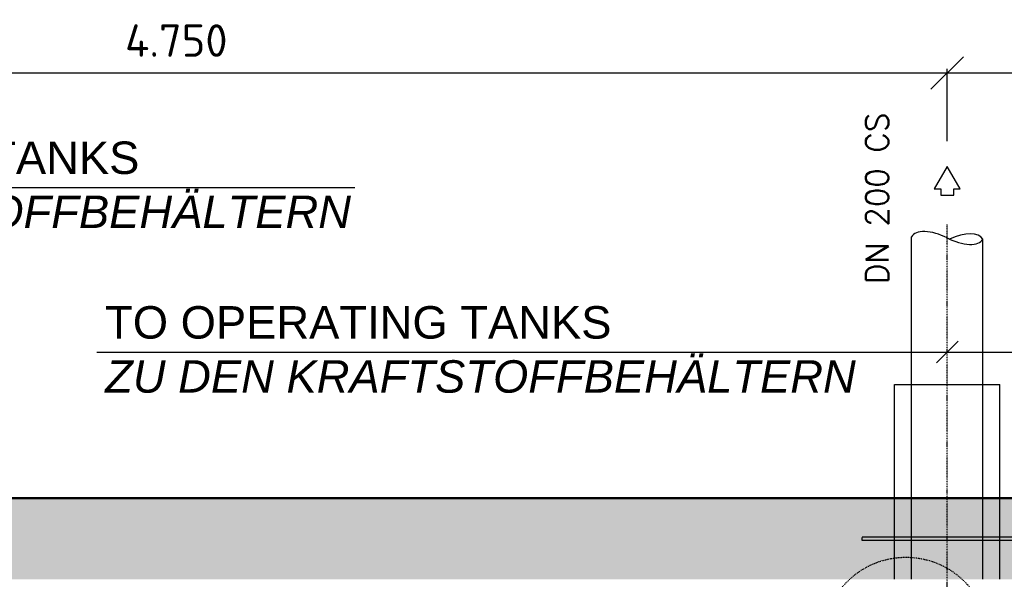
# Model space of a CAD drawing. Header units: millimetres. Extents: x -197187 to 241957296, y -45270 to 70505.
# Tile 54 of 116: x 10458 to 13492, y 14152 to 15877. Entities that reach past the tile are written whole.
import ezdxf
from ezdxf.enums import TextEntityAlignment as Align

# ---------------------------------------------------------------- set-up
doc = ezdxf.new("R2010")
doc.units = ezdxf.units.MM
doc.header["$LTSCALE"] = 0.5
doc.linetypes.add('DASHDOT', pattern=[1, 0.5, -0.25, 0, -0.25])
doc.linetypes.add('HIDDEN', pattern=[0.375, 0.25, -0.125])
for name, color, linetype in [('41', 7, 'Continuous'), ('BEMAßUNG', 7, 'Continuous'), ('Beschriftung', 7, 'Continuous'), ('P-MU200AUSL', 7, 'Continuous'), ('P-MU200EINL', 7, 'Continuous'), ('P-MU300AUSL', 7, 'Continuous')]:
    doc.layers.add(name, color=color, linetype=linetype)
doc.styles.add('LBB3.5M1000', font='isocp.shx', dxfattribs={"height": 3.5})
doc.styles.add('ROMANS', font='ROMANS', dxfattribs={"height": 0.2})
doc.styles.get("Standard").update_dxf_attribs({"font": 'isocpeur.ttf'})
doc.dimstyles.new('DIN', dxfattribs={"dimtxt": 2.5, "dimasz": 2.5, "dimexe": 1.25, "dimexo": 0.625, "dimtad": 1, "dimtih": 1, "dimdec": 4, "dimdsep": 46, "dimlunit": 6, "dimtxsty": 'Standard', "dimcen": 2.5, "dimadec": 0, "dimazin": 0, "dimtfac": 1, "dimtdec": 4, "dimtmove": 0, "dimatfit": 3, "dimfxl": 0, "dimtvp": 1, "dimtolj": 1, "dimtzin": 0, "dimarcsym": 0})

# ---------------------------------------------------------------- blocks, each defined once
blk = doc.blocks.new('_Oblique')
at = {"color": 0, "linetype": 'ByBlock', "lineweight": -2}
blk.add_line((-0.5, -0.5), (0.5, 0.5), dxfattribs=at)
blk = doc.blocks.new('*D12')
at = {"layer": 'BEMAßUNG', "color": 0, "lineweight": -2, "transparency": 16777216}
for p, q in [((13315.5, 15502), (13315.5, 15724.9)), ((14015.5, 15502), (14015.5, 15724.9)), ((13315.5, 15712.4), (14015.5, 15712.4))]:
    blk.add_line(p, q, dxfattribs=at)
at = {"layer": 'DEFPOINTS', "color": 0, "transparency": 16777216}
for p in [(14015.5, 15712.4), (13315.5, 14402), (14015.5, 14402)]:
    blk.add_point(p, dxfattribs=at)
at = {"layer": 'BEMAßUNG', "color": 0, "lineweight": -2, "transparency": 16777216, "xscale": 100, "yscale": 100, "zscale": 100, "rotation": 180}
blk.add_blockref('_Oblique', (13315.5, 15712.4), dxfattribs=at)
at = {"layer": 'BEMAßUNG', "color": 0, "lineweight": -2, "transparency": 16777216, "xscale": 100, "yscale": 100, "zscale": 100}
blk.add_blockref('_Oblique', (14015.5, 15712.4), dxfattribs=at)
at = {"layer": 'BEMAßUNG', "color": 0, "transparency": 16777216, "insert": (13665.5, 15812.4), "char_height": 100, "attachment_point": 5}
blk.add_mtext('\\A1;700', dxfattribs=at)
blk = doc.blocks.new('*D13')
at = {"layer": 'BEMAßUNG', "color": 0, "lineweight": -2, "transparency": 16777216}
for p, q in [((8565.5, 15502), (8565.5, 15724.9)), ((13315.5, 15502), (13315.5, 15724.9)), ((8565.5, 15712.4), (13315.5, 15712.4))]:
    blk.add_line(p, q, dxfattribs=at)
at = {"layer": 'DEFPOINTS', "color": 0, "transparency": 16777216}
for p in [(13315.5, 15712.4), (8565.5, 14402), (13315.5, 14402)]:
    blk.add_point(p, dxfattribs=at)
at = {"layer": 'BEMAßUNG', "color": 0, "lineweight": -2, "transparency": 16777216, "xscale": 100, "yscale": 100, "zscale": 100, "rotation": 180}
blk.add_blockref('_Oblique', (8565.5, 15712.4), dxfattribs=at)
at = {"layer": 'BEMAßUNG', "color": 0, "lineweight": -2, "transparency": 16777216, "xscale": 100, "yscale": 100, "zscale": 100}
blk.add_blockref('_Oblique', (13315.5, 15712.4), dxfattribs=at)
at = {"layer": 'BEMAßUNG', "color": 0, "transparency": 16777216, "insert": (10940.5, 15812.4), "char_height": 100, "attachment_point": 5}
blk.add_mtext('\\A1;4.750', dxfattribs=at)

msp = doc.modelspace()

# ---------------------------------------------------------------- hatches: boundary and pattern name
at = {"lineweight": 5}
h = msp.add_hatch(dxfattribs=at)
h.set_pattern_fill('ANSI33', color=256, scale=25)
h.set_pattern_definition([(45, (2565.55, 3652.02), (-112.2532, 112.2532), []), (45, (2677.8, 3652.02), (-112.2532, 112.2532), [79.375, -39.6875])])
h.paths.add_polyline_path([(15673.032, 2202.018), (15673.032, 2452.018), (15465.549, 2452.018), (15465.549, 7302.018), (15673.032, 7302.018), (15673.032, 7552.018), (15465.549, 7552.018), (15465.549, 14152.018), (15673.032, 14152.018), (15673.032, 14397.471), (15673.032, 14397.018), (15673.032, 14402.018), (4995.549, 14402.018), (4995.549, 14397.018), (4940.549, 14397.018), (4935.549, 14392.018), (4935.549, 14352.018), (4930.549, 14352.018), (4930.549, 14377.018), (4875.549, 14377.018), (4870.549, 14372.018), (4870.549, 14332.018), (4865.549, 14332.018), (4865.549, 14152.018), (15215.549, 14152.018), (15215.549, 2272.018), (15220.549, 2272.018), (15220.549, 2232.018), (15225.549, 2227.018), (15280.549, 2227.018), (15280.549, 2252.018), (15285.549, 2252.018), (15285.549, 2212.018), (15290.549, 2207.018), (15345.549, 2207.018), (15345.549, 2202.018)])

# ---------------------------------------------------------------- linework, layer by layer
at = {"layer": '41', "linetype": 'Continuous', "lineweight": 50, "ltscale": 10}
msp.add_line((15673.032, 14402.018), (2565.549, 14402.018), dxfattribs=at)
at = {"layer": 'Beschriftung'}
msp.add_line((13348.942, 14885.611), (13282.156, 14818.825), dxfattribs=at)
at = {"layer": 'P-MU200AUSL', "ltscale": 100}
for p, q in [((13153.599, 14402.018), (13153.599, 14752.018)), ((13153.599, 14752.018), (13477.499, 14752.018)), ((13477.499, 14402.018), (13477.499, 14752.018))]:
    msp.add_line(p, q, dxfattribs=at)
at = {"layer": 'P-MU200AUSL', "linetype": 'HIDDEN', "ltscale": 10}
for p, q in [((13153.599, 14152.018), (13153.599, 14402.018)), ((13477.499, 14152.018), (13477.499, 14402.018)), ((13577.499, 14282.018), (13053.599, 14282.018)), ((13053.599, 14272.018), (13053.599, 14282.018)), ((13577.499, 14272.018), (13053.599, 14272.018))]:
    msp.add_line(p, q, dxfattribs=at)
at = {"layer": 'P-MU200EINL', "linetype": 'DASHDOT', "ltscale": 10}
msp.add_line((13315.549, 13743.095), (13315.549, 15245.636), dxfattribs=at)
at = {"layer": 'P-MU200EINL', "linetype": 'Continuous', "ltscale": 10}
for p, q in [((13205.999, 14752.018), (13205.999, 15207.533)), ((13425.099, 14752.018), (13425.099, 15200.71))]:
    msp.add_line(p, q, dxfattribs=at)
at = {"layer": 'P-MU200EINL', "linetype": 'HIDDEN', "ltscale": 10}
for p, q in [((13205.999, 14152.018), (13205.999, 14752.018)), ((13425.099, 14152.018), (13425.099, 14752.018))]:
    msp.add_line(p, q, dxfattribs=at)
at = {"layer": 'P-MU200EINL', "linetype": 'Continuous', "ltscale": 10}
msp.add_lwpolyline([(13315.549, 15424.654), (13275.549, 15355.373), (13295.549, 15355.373), (13295.549, 15335.373), (13335.549, 15335.373), (13335.549, 15355.373), (13355.549, 15355.373), (13315.549, 15424.654)], close=True, dxfattribs=at)
for centre, major_axis, start_param, end_param in [((13294.176, 15162.381), (-88.176, 45.153), 4.71238898, 6.28318531), ((13336.808, 15245.636), (88.176, -45.153), 4.71238898, 6.28318531), ((13336.808, 15155.33), (88.176, 45.153), 0, 1.48959212)]:
    msp.add_ellipse(centre, major_axis=major_axis, ratio=0.47209395, start_param=start_param, end_param=end_param, dxfattribs=at)
at = {"layer": 'P-MU300AUSL', "linetype": 'DASHDOT', "ltscale": 10}
msp.add_circle((13188.319, 13964.896), 255.157, dxfattribs=at)

# ---------------------------------------------------------------- texts
at = {"layer": 'BEMAßUNG', "linetype": 'Continuous', "ltscale": 10, "style": 'ROMANS'}
msp.add_text('DN 200 CS', height=70, rotation=90, dxfattribs=at).set_placement((13134.446, 15589.921), align=Align.RIGHT)

# ---------------------------------------------------------------- dimensions: what is measured, and where the dimension line sits
at = {"layer": 'BEMAßUNG'}
for base, p1, p2, picture, middle in [((13315.549, 15712.406), (8565.549, 14402.018), (13315.549, 14402.018), '*D13', (10940.549, 15812.406)), ((14015.549, 15712.406), (13315.549, 14402.018), (14015.549, 14402.018), '*D12', (13665.549, 15812.406))]:
    dim = msp.add_linear_dim(base=base, p1=p1, p2=p2, dimstyle='DIN', override={"dimscale": 10, "dimtxt": 10, "dimasz": 10, "dimexo": 110, "dimgap": 5, "dimdec": 2, "dimblk1": 'Oblique', "dimblk2": 'Oblique', "dimsah": 1, "dimtdec": 2, "dimtmove": 2}, dxfattribs=at)
    dim.commit()
    dim.dimension.update_dxf_attribs({"geometry": picture, "text_midpoint": middle})

# ---------------------------------------------------------------- next in the draw order: texts
at = {"layer": 'Beschriftung', "char_height": 100, "attachment_point": 1, "style": 'LBB3.5M1000', "bg_fill": 2}
for s, insert, width in [('{\\fArial|b0|i0|c0|p34;FROM OPERATING TANKS\\P\\fArial|b0|i1|c0|p34;VON DEN KRAFTSTOFFBEHÄLTERN}', (9049.562, 15501.186), 2476.12491), ('{\\fArial|b0|i0|c0|p34;TO OPERATING TANKS\\P\\fArial|b0|i1|c0|p34;ZU DEN KRAFTSTOFFBEHÄLTERN}', (10721.192, 14993.835), 2354.19829)]:
    msp.add_mtext(s, dxfattribs=dict(at, insert=insert, width=width))

# ---------------------------------------------------------------- next in the draw order: linework, layer by layer
at = {"layer": 'Beschriftung'}
for p, q in [((9013.464, 15359.804), (11490.484, 15359.804)), ((10695.938, 14852.218), (14081.31, 14852.218))]:
    msp.add_line(p, q, dxfattribs=at)

doc.saveas('drawing.dxf')
